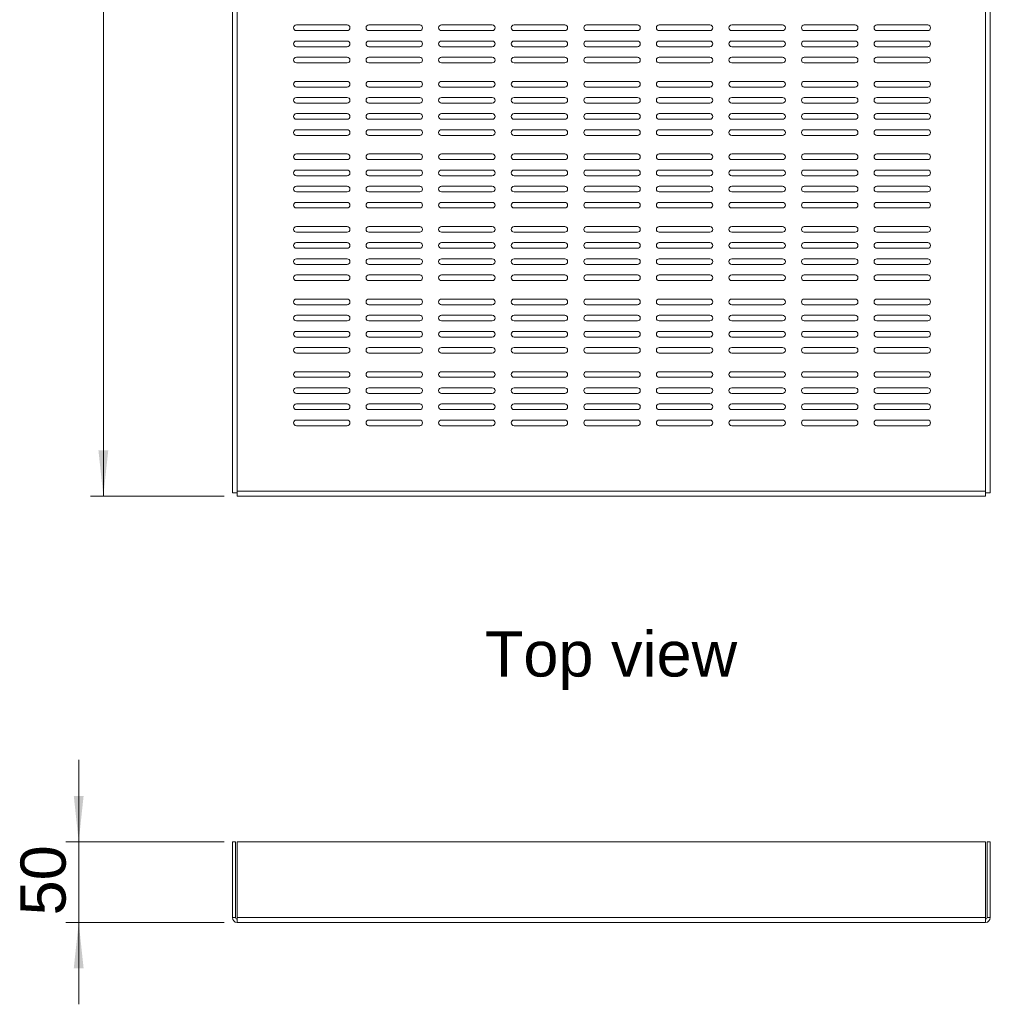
# Model space of a CAD drawing. Header units: millimetres. Extents: x 142 to 2162, y 365 to 1590.
# Tile 1 of 3: x 142 to 744, y 365 to 975. Entities that reach past the tile are written whole.
import ezdxf

# ---------------------------------------------------------------- set-up
doc = ezdxf.new("R2010")
doc.units = ezdxf.units.MM
doc.header["$LTSCALE"] = 8
doc.layers.add('FORMAT', color=7, linetype='Continuous')
doc.styles.add('SLDTEXTSTYLE0', font='arial.ttf')
doc.styles.add('SLDTEXTSTYLE1', font='arial.ttf')

msp = doc.modelspace()

# ---------------------------------------------------------------- linework, layer by layer
at = {"color": 7, "linetype": 'Continuous', "lineweight": 0}
for p, q in [((274.33, 1427.7), (274.33, 681.7)), ((277.33, 1426.7), (277.33, 682.7)), ((741.33, 1426.7), (741.33, 682.7)), ((744.33, 1427.7), (744.33, 681.7)), ((345.5, 971.87), (314, 971.87)), ((390.5, 971.87), (359, 971.87)), ((435.5, 971.87), (404, 971.87)), ((480.5, 971.87), (449, 971.87)), ((525.5, 971.87), (494, 971.87)), ((570.5, 971.87), (539, 971.87)), ((615.5, 971.87), (584, 971.87)), ((660.5, 971.87), (629, 971.87)), ((705.5, 971.87), (674, 971.87)), ((314, 968.37), (345.5, 968.37)), ((359, 968.37), (390.5, 968.37)), ((404, 968.37), (435.5, 968.37)), ((449, 968.37), (480.5, 968.37)), ((494, 968.37), (525.5, 968.37)), ((539, 968.37), (570.5, 968.37)), ((584, 968.37), (615.5, 968.37)), ((629, 968.37), (660.5, 968.37)), ((674, 968.37), (705.5, 968.37)), ((345.5, 961.87), (314, 961.87)), ((390.5, 961.87), (359, 961.87)), ((435.5, 961.87), (404, 961.87)), ((480.5, 961.87), (449, 961.87)), ((525.5, 961.87), (494, 961.87)), ((570.5, 961.87), (539, 961.87)), ((615.5, 961.87), (584, 961.87)), ((660.5, 961.87), (629, 961.87)), ((705.5, 961.87), (674, 961.87)), ((314, 958.37), (345.5, 958.37)), ((359, 958.37), (390.5, 958.37)), ((404, 958.37), (435.5, 958.37)), ((449, 958.37), (480.5, 958.37)), ((494, 958.37), (525.5, 958.37)), ((539, 958.37), (570.5, 958.37)), ((584, 958.37), (615.5, 958.37)), ((629, 958.37), (660.5, 958.37)), ((674, 958.37), (705.5, 958.37)), ((345.5, 951.87), (314, 951.87)), ((314, 948.37), (345.5, 948.37)), ((390.5, 951.87), (359, 951.87)), ((359, 948.37), (390.5, 948.37)), ((435.5, 951.87), (404, 951.87)), ((404, 948.37), (435.5, 948.37)), ((480.5, 951.87), (449, 951.87)), ((449, 948.37), (480.5, 948.37)), ((525.5, 951.87), (494, 951.87)), ((494, 948.37), (525.5, 948.37)), ((570.5, 951.87), (539, 951.87)), ((539, 948.37), (570.5, 948.37)), ((615.5, 951.87), (584, 951.87)), ((584, 948.37), (615.5, 948.37)), ((660.5, 951.87), (629, 951.87)), ((629, 948.37), (660.5, 948.37)), ((705.5, 951.87), (674, 951.87)), ((674, 948.37), (705.5, 948.37)), ((345.5, 936.87), (314, 936.87)), ((390.5, 936.87), (359, 936.87)), ((435.5, 936.87), (404, 936.87)), ((480.5, 936.87), (449, 936.87)), ((525.5, 936.87), (494, 936.87)), ((570.5, 936.87), (539, 936.87)), ((615.5, 936.87), (584, 936.87)), ((660.5, 936.87), (629, 936.87)), ((705.5, 936.87), (674, 936.87)), ((314, 933.37), (345.5, 933.37)), ((359, 933.37), (390.5, 933.37)), ((404, 933.37), (435.5, 933.37)), ((449, 933.37), (480.5, 933.37)), ((494, 933.37), (525.5, 933.37)), ((539, 933.37), (570.5, 933.37)), ((584, 933.37), (615.5, 933.37)), ((629, 933.37), (660.5, 933.37)), ((674, 933.37), (705.5, 933.37)), ((345.5, 926.87), (314, 926.87)), ((314, 923.37), (345.5, 923.37)), ((390.5, 926.87), (359, 926.87)), ((359, 923.37), (390.5, 923.37)), ((435.5, 926.87), (404, 926.87)), ((404, 923.37), (435.5, 923.37)), ((480.5, 926.87), (449, 926.87)), ((449, 923.37), (480.5, 923.37)), ((525.5, 926.87), (494, 926.87)), ((494, 923.37), (525.5, 923.37)), ((570.5, 926.87), (539, 926.87)), ((539, 923.37), (570.5, 923.37)), ((615.5, 926.87), (584, 926.87)), ((584, 923.37), (615.5, 923.37)), ((660.5, 926.87), (629, 926.87)), ((629, 923.37), (660.5, 923.37)), ((705.5, 926.87), (674, 926.87)), ((674, 923.37), (705.5, 923.37)), ((345.5, 916.87), (314, 916.87)), ((390.5, 916.87), (359, 916.87)), ((435.5, 916.87), (404, 916.87)), ((480.5, 916.87), (449, 916.87)), ((525.5, 916.87), (494, 916.87)), ((570.5, 916.87), (539, 916.87)), ((615.5, 916.87), (584, 916.87)), ((660.5, 916.87), (629, 916.87)), ((705.5, 916.87), (674, 916.87)), ((314, 913.37), (345.5, 913.37)), ((359, 913.37), (390.5, 913.37)), ((404, 913.37), (435.5, 913.37)), ((449, 913.37), (480.5, 913.37)), ((494, 913.37), (525.5, 913.37)), ((539, 913.37), (570.5, 913.37)), ((584, 913.37), (615.5, 913.37)), ((629, 913.37), (660.5, 913.37)), ((674, 913.37), (705.5, 913.37)), ((345.5, 906.87), (314, 906.87)), ((390.5, 906.87), (359, 906.87)), ((435.5, 906.87), (404, 906.87)), ((480.5, 906.87), (449, 906.87)), ((525.5, 906.87), (494, 906.87)), ((570.5, 906.87), (539, 906.87)), ((615.5, 906.87), (584, 906.87)), ((660.5, 906.87), (629, 906.87)), ((705.5, 906.87), (674, 906.87)), ((314, 903.37), (345.5, 903.37)), ((359, 903.37), (390.5, 903.37)), ((404, 903.37), (435.5, 903.37)), ((449, 903.37), (480.5, 903.37)), ((494, 903.37), (525.5, 903.37)), ((539, 903.37), (570.5, 903.37)), ((584, 903.37), (615.5, 903.37)), ((629, 903.37), (660.5, 903.37)), ((674, 903.37), (705.5, 903.37)), ((345.5, 891.87), (314, 891.87)), ((390.5, 891.87), (359, 891.87)), ((435.5, 891.87), (404, 891.87)), ((480.5, 891.87), (449, 891.87)), ((525.5, 891.87), (494, 891.87)), ((570.5, 891.87), (539, 891.87)), ((615.5, 891.87), (584, 891.87)), ((660.5, 891.87), (629, 891.87)), ((705.5, 891.87), (674, 891.87)), ((314, 888.37), (345.5, 888.37)), ((359, 888.37), (390.5, 888.37)), ((404, 888.37), (435.5, 888.37)), ((449, 888.37), (480.5, 888.37)), ((494, 888.37), (525.5, 888.37)), ((539, 888.37), (570.5, 888.37)), ((584, 888.37), (615.5, 888.37)), ((629, 888.37), (660.5, 888.37)), ((674, 888.37), (705.5, 888.37)), ((345.5, 881.87), (314, 881.87)), ((390.5, 881.87), (359, 881.87)), ((435.5, 881.87), (404, 881.87)), ((480.5, 881.87), (449, 881.87)), ((525.5, 881.87), (494, 881.87)), ((570.5, 881.87), (539, 881.87)), ((615.5, 881.87), (584, 881.87)), ((660.5, 881.87), (629, 881.87)), ((705.5, 881.87), (674, 881.87)), ((314, 878.37), (345.5, 878.37)), ((359, 878.37), (390.5, 878.37)), ((404, 878.37), (435.5, 878.37)), ((449, 878.37), (480.5, 878.37)), ((494, 878.37), (525.5, 878.37)), ((539, 878.37), (570.5, 878.37)), ((584, 878.37), (615.5, 878.37)), ((629, 878.37), (660.5, 878.37)), ((674, 878.37), (705.5, 878.37)), ((345.5, 871.87), (314, 871.87)), ((314, 868.37), (345.5, 868.37)), ((390.5, 871.87), (359, 871.87)), ((359, 868.37), (390.5, 868.37)), ((435.5, 871.87), (404, 871.87)), ((404, 868.37), (435.5, 868.37)), ((480.5, 871.87), (449, 871.87)), ((449, 868.37), (480.5, 868.37)), ((525.5, 871.87), (494, 871.87)), ((494, 868.37), (525.5, 868.37)), ((570.5, 871.87), (539, 871.87)), ((539, 868.37), (570.5, 868.37)), ((615.5, 871.87), (584, 871.87)), ((584, 868.37), (615.5, 868.37)), ((660.5, 871.87), (629, 871.87)), ((629, 868.37), (660.5, 868.37)), ((705.5, 871.87), (674, 871.87)), ((674, 868.37), (705.5, 868.37)), ((345.5, 861.87), (314, 861.87)), ((390.5, 861.87), (359, 861.87)), ((435.5, 861.87), (404, 861.87)), ((480.5, 861.87), (449, 861.87)), ((525.5, 861.87), (494, 861.87)), ((570.5, 861.87), (539, 861.87)), ((615.5, 861.87), (584, 861.87)), ((660.5, 861.87), (629, 861.87)), ((705.5, 861.87), (674, 861.87)), ((314, 858.37), (345.5, 858.37)), ((359, 858.37), (390.5, 858.37)), ((404, 858.37), (435.5, 858.37)), ((449, 858.37), (480.5, 858.37)), ((494, 858.37), (525.5, 858.37)), ((539, 858.37), (570.5, 858.37)), ((584, 858.37), (615.5, 858.37)), ((629, 858.37), (660.5, 858.37)), ((674, 858.37), (705.5, 858.37)), ((345.5, 846.87), (314, 846.87)), ((314, 843.37), (345.5, 843.37)), ((390.5, 846.87), (359, 846.87)), ((359, 843.37), (390.5, 843.37)), ((435.5, 846.87), (404, 846.87)), ((404, 843.37), (435.5, 843.37)), ((480.5, 846.87), (449, 846.87)), ((449, 843.37), (480.5, 843.37)), ((525.5, 846.87), (494, 846.87)), ((494, 843.37), (525.5, 843.37)), ((570.5, 846.87), (539, 846.87)), ((539, 843.37), (570.5, 843.37)), ((615.5, 846.87), (584, 846.87)), ((584, 843.37), (615.5, 843.37)), ((660.5, 846.87), (629, 846.87)), ((629, 843.37), (660.5, 843.37)), ((705.5, 846.87), (674, 846.87)), ((674, 843.37), (705.5, 843.37)), ((345.5, 836.87), (314, 836.87)), ((390.5, 836.87), (359, 836.87)), ((435.5, 836.87), (404, 836.87)), ((480.5, 836.87), (449, 836.87)), ((525.5, 836.87), (494, 836.87)), ((570.5, 836.87), (539, 836.87)), ((615.5, 836.87), (584, 836.87)), ((660.5, 836.87), (629, 836.87)), ((705.5, 836.87), (674, 836.87)), ((314, 833.37), (345.5, 833.37)), ((359, 833.37), (390.5, 833.37)), ((404, 833.37), (435.5, 833.37)), ((449, 833.37), (480.5, 833.37)), ((494, 833.37), (525.5, 833.37)), ((539, 833.37), (570.5, 833.37)), ((584, 833.37), (615.5, 833.37)), ((629, 833.37), (660.5, 833.37)), ((674, 833.37), (705.5, 833.37)), ((345.5, 826.87), (314, 826.87)), ((390.5, 826.87), (359, 826.87)), ((435.5, 826.87), (404, 826.87)), ((480.5, 826.87), (449, 826.87)), ((525.5, 826.87), (494, 826.87)), ((570.5, 826.87), (539, 826.87)), ((615.5, 826.87), (584, 826.87)), ((660.5, 826.87), (629, 826.87)), ((705.5, 826.87), (674, 826.87)), ((314, 823.37), (345.5, 823.37)), ((359, 823.37), (390.5, 823.37)), ((404, 823.37), (435.5, 823.37)), ((449, 823.37), (480.5, 823.37)), ((494, 823.37), (525.5, 823.37)), ((539, 823.37), (570.5, 823.37)), ((584, 823.37), (615.5, 823.37)), ((629, 823.37), (660.5, 823.37)), ((674, 823.37), (705.5, 823.37)), ((345.5, 816.87), (314, 816.87)), ((314, 813.37), (345.5, 813.37)), ((390.5, 816.87), (359, 816.87)), ((359, 813.37), (390.5, 813.37)), ((435.5, 816.87), (404, 816.87)), ((404, 813.37), (435.5, 813.37)), ((480.5, 816.87), (449, 816.87)), ((449, 813.37), (480.5, 813.37)), ((525.5, 816.87), (494, 816.87)), ((494, 813.37), (525.5, 813.37)), ((570.5, 816.87), (539, 816.87)), ((539, 813.37), (570.5, 813.37)), ((615.5, 816.87), (584, 816.87)), ((584, 813.37), (615.5, 813.37)), ((660.5, 816.87), (629, 816.87)), ((629, 813.37), (660.5, 813.37)), ((705.5, 816.87), (674, 816.87)), ((674, 813.37), (705.5, 813.37)), ((345.5, 801.87), (314, 801.87)), ((390.5, 801.87), (359, 801.87)), ((435.5, 801.87), (404, 801.87)), ((480.5, 801.87), (449, 801.87)), ((525.5, 801.87), (494, 801.87)), ((570.5, 801.87), (539, 801.87)), ((615.5, 801.87), (584, 801.87)), ((660.5, 801.87), (629, 801.87)), ((705.5, 801.87), (674, 801.87)), ((314, 798.37), (345.5, 798.37)), ((359, 798.37), (390.5, 798.37)), ((404, 798.37), (435.5, 798.37)), ((449, 798.37), (480.5, 798.37)), ((494, 798.37), (525.5, 798.37)), ((539, 798.37), (570.5, 798.37)), ((584, 798.37), (615.5, 798.37)), ((629, 798.37), (660.5, 798.37)), ((674, 798.37), (705.5, 798.37)), ((345.5, 791.87), (314, 791.87)), ((314, 788.37), (345.5, 788.37)), ((390.5, 791.87), (359, 791.87)), ((359, 788.37), (390.5, 788.37)), ((435.5, 791.87), (404, 791.87)), ((404, 788.37), (435.5, 788.37)), ((480.5, 791.87), (449, 791.87)), ((449, 788.37), (480.5, 788.37)), ((525.5, 791.87), (494, 791.87)), ((494, 788.37), (525.5, 788.37)), ((570.5, 791.87), (539, 791.87)), ((539, 788.37), (570.5, 788.37)), ((615.5, 791.87), (584, 791.87)), ((584, 788.37), (615.5, 788.37)), ((660.5, 791.87), (629, 791.87)), ((629, 788.37), (660.5, 788.37)), ((705.5, 791.87), (674, 791.87)), ((674, 788.37), (705.5, 788.37)), ((345.5, 781.87), (314, 781.87)), ((390.5, 781.87), (359, 781.87)), ((435.5, 781.87), (404, 781.87)), ((480.5, 781.87), (449, 781.87)), ((525.5, 781.87), (494, 781.87)), ((570.5, 781.87), (539, 781.87)), ((615.5, 781.87), (584, 781.87)), ((660.5, 781.87), (629, 781.87)), ((705.5, 781.87), (674, 781.87)), ((314, 778.37), (345.5, 778.37)), ((359, 778.37), (390.5, 778.37)), ((404, 778.37), (435.5, 778.37)), ((449, 778.37), (480.5, 778.37)), ((494, 778.37), (525.5, 778.37)), ((539, 778.37), (570.5, 778.37)), ((584, 778.37), (615.5, 778.37)), ((629, 778.37), (660.5, 778.37)), ((674, 778.37), (705.5, 778.37)), ((345.5, 771.87), (314, 771.87)), ((390.5, 771.87), (359, 771.87)), ((435.5, 771.87), (404, 771.87)), ((480.5, 771.87), (449, 771.87)), ((525.5, 771.87), (494, 771.87)), ((570.5, 771.87), (539, 771.87)), ((615.5, 771.87), (584, 771.87)), ((660.5, 771.87), (629, 771.87)), ((705.5, 771.87), (674, 771.87)), ((314, 768.37), (345.5, 768.37)), ((359, 768.37), (390.5, 768.37)), ((404, 768.37), (435.5, 768.37)), ((449, 768.37), (480.5, 768.37)), ((494, 768.37), (525.5, 768.37)), ((539, 768.37), (570.5, 768.37)), ((584, 768.37), (615.5, 768.37)), ((629, 768.37), (660.5, 768.37)), ((674, 768.37), (705.5, 768.37)), ((345.5, 756.87), (314, 756.87)), ((314, 753.37), (345.5, 753.37)), ((390.5, 756.87), (359, 756.87)), ((359, 753.37), (390.5, 753.37)), ((435.5, 756.87), (404, 756.87)), ((404, 753.37), (435.5, 753.37)), ((480.5, 756.87), (449, 756.87)), ((449, 753.37), (480.5, 753.37)), ((525.5, 756.87), (494, 756.87)), ((494, 753.37), (525.5, 753.37)), ((570.5, 756.87), (539, 756.87)), ((539, 753.37), (570.5, 753.37)), ((615.5, 756.87), (584, 756.87)), ((584, 753.37), (615.5, 753.37)), ((660.5, 756.87), (629, 756.87)), ((629, 753.37), (660.5, 753.37)), ((705.5, 756.87), (674, 756.87)), ((674, 753.37), (705.5, 753.37)), ((345.5, 746.87), (314, 746.87)), ((390.5, 746.87), (359, 746.87)), ((435.5, 746.87), (404, 746.87)), ((480.5, 746.87), (449, 746.87)), ((525.5, 746.87), (494, 746.87)), ((570.5, 746.87), (539, 746.87)), ((615.5, 746.87), (584, 746.87)), ((660.5, 746.87), (629, 746.87)), ((705.5, 746.87), (674, 746.87)), ((314, 743.37), (345.5, 743.37)), ((359, 743.37), (390.5, 743.37)), ((404, 743.37), (435.5, 743.37)), ((449, 743.37), (480.5, 743.37)), ((494, 743.37), (525.5, 743.37)), ((539, 743.37), (570.5, 743.37)), ((584, 743.37), (615.5, 743.37)), ((629, 743.37), (660.5, 743.37)), ((674, 743.37), (705.5, 743.37)), ((345.5, 736.87), (314, 736.87)), ((314, 733.37), (345.5, 733.37)), ((390.5, 736.87), (359, 736.87)), ((359, 733.37), (390.5, 733.37)), ((435.5, 736.87), (404, 736.87)), ((404, 733.37), (435.5, 733.37)), ((480.5, 736.87), (449, 736.87)), ((449, 733.37), (480.5, 733.37)), ((525.5, 736.87), (494, 736.87)), ((494, 733.37), (525.5, 733.37)), ((570.5, 736.87), (539, 736.87)), ((539, 733.37), (570.5, 733.37)), ((615.5, 736.87), (584, 736.87)), ((584, 733.37), (615.5, 733.37)), ((660.5, 736.87), (629, 736.87)), ((629, 733.37), (660.5, 733.37)), ((705.5, 736.87), (674, 736.87)), ((674, 733.37), (705.5, 733.37)), ((345.5, 726.87), (314, 726.87)), ((390.5, 726.87), (359, 726.87)), ((435.5, 726.87), (404, 726.87)), ((480.5, 726.87), (449, 726.87)), ((525.5, 726.87), (494, 726.87)), ((570.5, 726.87), (539, 726.87)), ((615.5, 726.87), (584, 726.87)), ((660.5, 726.87), (629, 726.87)), ((705.5, 726.87), (674, 726.87)), ((314, 723.37), (345.5, 723.37)), ((359, 723.37), (390.5, 723.37)), ((404, 723.37), (435.5, 723.37)), ((449, 723.37), (480.5, 723.37)), ((494, 723.37), (525.5, 723.37)), ((539, 723.37), (570.5, 723.37)), ((584, 723.37), (615.5, 723.37)), ((629, 723.37), (660.5, 723.37)), ((674, 723.37), (705.5, 723.37)), ((277.33, 681.7), (274.33, 681.7)), ((277.33, 682.7), (277.33, 681.7)), ((277.33, 682.7), (741.33, 682.7)), ((277.33, 679.7), (277.33, 681.7)), ((277.33, 679.7), (741.33, 679.7)), ((741.33, 681.7), (741.33, 682.7)), ((744.33, 681.7), (741.33, 681.7)), ((741.33, 681.7), (741.33, 679.7)), ((274.33, 465.41), (276.33, 465.41)), ((274.33, 465.41), (274.33, 418.41)), ((276.33, 465.41), (276.33, 418.41)), ((277.33, 465.41), (741.33, 465.41)), ((277.33, 418.41), (277.33, 465.41)), ((741.33, 465.41), (741.33, 418.41)), ((742.33, 418.41), (742.33, 465.41)), ((742.33, 465.41), (744.33, 465.41)), ((744.33, 418.41), (744.33, 465.41)), ((274.33, 418.41), (276.33, 418.41)), ((277.33, 418.41), (741.33, 418.41)), ((277.33, 415.59), (277.33, 418.41)), ((277.33, 415.41), (277.33, 415.59)), ((741.33, 415.41), (277.33, 415.41)), ((741.33, 418.41), (741.33, 415.59)), ((741.33, 415.41), (741.33, 415.59)), ((742.33, 418.41), (744.33, 418.41))]:
    msp.add_line(p, q, dxfattribs=at)
for centre, radius, start, end in [((314, 970.12), 1.75, 90, 270), ((345.5, 970.12), 1.75, 270, 90), ((359, 970.12), 1.75, 90, 270), ((390.5, 970.12), 1.75, 270, 90), ((404, 970.12), 1.75, 90, 270), ((435.5, 970.12), 1.75, 270, 90), ((449, 970.12), 1.75, 90, 270), ((480.5, 970.12), 1.75, 270, 90), ((494, 970.12), 1.75, 90, 270), ((525.5, 970.12), 1.75, 270, 90), ((539, 970.12), 1.75, 90, 270), ((570.5, 970.12), 1.75, 270, 90), ((584, 970.12), 1.75, 90, 270), ((615.5, 970.12), 1.75, 270, 90), ((629, 970.12), 1.75, 90, 270), ((660.5, 970.12), 1.75, 270, 90), ((674, 970.12), 1.75, 90, 270), ((705.5, 970.12), 1.75, 270, 90), ((314, 960.12), 1.75, 90, 270), ((345.5, 960.12), 1.75, 270, 90), ((359, 960.12), 1.75, 90, 270), ((390.5, 960.12), 1.75, 270, 90), ((404, 960.12), 1.75, 90, 270), ((435.5, 960.12), 1.75, 270, 90), ((449, 960.12), 1.75, 90, 270), ((480.5, 960.12), 1.75, 270, 90), ((494, 960.12), 1.75, 90, 270), ((525.5, 960.12), 1.75, 270, 90), ((539, 960.12), 1.75, 90, 270), ((570.5, 960.12), 1.75, 270, 90), ((584, 960.12), 1.75, 90, 270), ((615.5, 960.12), 1.75, 270, 90), ((629, 960.12), 1.75, 90, 270), ((660.5, 960.12), 1.75, 270, 90), ((674, 960.12), 1.75, 90, 270), ((705.5, 960.12), 1.75, 270, 90), ((314, 950.12), 1.75, 90, 270), ((345.5, 950.12), 1.75, 270, 90), ((359, 950.12), 1.75, 90, 270), ((390.5, 950.12), 1.75, 270, 90), ((404, 950.12), 1.75, 90, 270), ((435.5, 950.12), 1.75, 270, 90), ((449, 950.12), 1.75, 90, 270), ((480.5, 950.12), 1.75, 270, 90), ((494, 950.12), 1.75, 90, 270), ((525.5, 950.12), 1.75, 270, 90), ((539, 950.12), 1.75, 90, 270), ((570.5, 950.12), 1.75, 270, 90), ((584, 950.12), 1.75, 90, 270), ((615.5, 950.12), 1.75, 270, 90), ((629, 950.12), 1.75, 90, 270), ((660.5, 950.12), 1.75, 270, 90), ((674, 950.12), 1.75, 90, 270), ((705.5, 950.12), 1.75, 270, 90), ((314, 935.12), 1.75, 90, 270), ((345.5, 935.12), 1.75, 270, 90), ((359, 935.12), 1.75, 90, 270), ((390.5, 935.12), 1.75, 270, 90), ((404, 935.12), 1.75, 90, 270), ((435.5, 935.12), 1.75, 270, 90), ((449, 935.12), 1.75, 90, 270), ((480.5, 935.12), 1.75, 270, 90), ((494, 935.12), 1.75, 90, 270), ((525.5, 935.12), 1.75, 270, 90), ((539, 935.12), 1.75, 90, 270), ((570.5, 935.12), 1.75, 270, 90), ((584, 935.12), 1.75, 90, 270), ((615.5, 935.12), 1.75, 270, 90), ((629, 935.12), 1.75, 90, 270), ((660.5, 935.12), 1.75, 270, 90), ((674, 935.12), 1.75, 90, 270), ((705.5, 935.12), 1.75, 270, 90), ((314, 925.12), 1.75, 90, 270), ((345.5, 925.12), 1.75, 270, 90), ((359, 925.12), 1.75, 90, 270), ((390.5, 925.12), 1.75, 270, 90), ((404, 925.12), 1.75, 90, 270), ((435.5, 925.12), 1.75, 270, 90), ((449, 925.12), 1.75, 90, 270), ((480.5, 925.12), 1.75, 270, 90), ((494, 925.12), 1.75, 90, 270), ((525.5, 925.12), 1.75, 270, 90), ((539, 925.12), 1.75, 90, 270), ((570.5, 925.12), 1.75, 270, 90), ((584, 925.12), 1.75, 90, 270), ((615.5, 925.12), 1.75, 270, 90), ((629, 925.12), 1.75, 90, 270), ((660.5, 925.12), 1.75, 270, 90), ((674, 925.12), 1.75, 90, 270), ((705.5, 925.12), 1.75, 270, 90), ((314, 915.12), 1.75, 90, 270), ((345.5, 915.12), 1.75, 270, 90), ((359, 915.12), 1.75, 90, 270), ((390.5, 915.12), 1.75, 270, 90), ((404, 915.12), 1.75, 90, 270), ((435.5, 915.12), 1.75, 270, 90), ((449, 915.12), 1.75, 90, 270), ((480.5, 915.12), 1.75, 270, 90), ((494, 915.12), 1.75, 90, 270), ((525.5, 915.12), 1.75, 270, 90), ((539, 915.12), 1.75, 90, 270), ((570.5, 915.12), 1.75, 270, 90), ((584, 915.12), 1.75, 90, 270), ((615.5, 915.12), 1.75, 270, 90), ((629, 915.12), 1.75, 90, 270), ((660.5, 915.12), 1.75, 270, 90), ((674, 915.12), 1.75, 90, 270), ((705.5, 915.12), 1.75, 270, 90), ((314, 905.12), 1.75, 90, 270), ((345.5, 905.12), 1.75, 270, 90), ((359, 905.12), 1.75, 90, 270), ((390.5, 905.12), 1.75, 270, 90), ((404, 905.12), 1.75, 90, 270), ((435.5, 905.12), 1.75, 270, 90), ((449, 905.12), 1.75, 90, 270), ((480.5, 905.12), 1.75, 270, 90), ((494, 905.12), 1.75, 90, 270), ((525.5, 905.12), 1.75, 270, 90), ((539, 905.12), 1.75, 90, 270), ((570.5, 905.12), 1.75, 270, 90), ((584, 905.12), 1.75, 90, 270), ((615.5, 905.12), 1.75, 270, 90), ((629, 905.12), 1.75, 90, 270), ((660.5, 905.12), 1.75, 270, 90), ((674, 905.12), 1.75, 90, 270), ((705.5, 905.12), 1.75, 270, 90), ((314, 890.12), 1.75, 90, 270), ((345.5, 890.12), 1.75, 270, 90), ((359, 890.12), 1.75, 90, 270), ((390.5, 890.12), 1.75, 270, 90), ((404, 890.12), 1.75, 90, 270), ((435.5, 890.12), 1.75, 270, 90), ((449, 890.12), 1.75, 90, 270), ((480.5, 890.12), 1.75, 270, 90), ((494, 890.12), 1.75, 90, 270), ((525.5, 890.12), 1.75, 270, 90), ((539, 890.12), 1.75, 90, 270), ((570.5, 890.12), 1.75, 270, 90), ((584, 890.12), 1.75, 90, 270), ((615.5, 890.12), 1.75, 270, 90), ((629, 890.12), 1.75, 90, 270), ((660.5, 890.12), 1.75, 270, 90), ((674, 890.12), 1.75, 90, 270), ((705.5, 890.12), 1.75, 270, 90), ((314, 880.12), 1.75, 90, 270), ((345.5, 880.12), 1.75, 270, 90), ((359, 880.12), 1.75, 90, 270), ((390.5, 880.12), 1.75, 270, 90), ((404, 880.12), 1.75, 90, 270), ((435.5, 880.12), 1.75, 270, 90), ((449, 880.12), 1.75, 90, 270), ((480.5, 880.12), 1.75, 270, 90), ((494, 880.12), 1.75, 90, 270), ((525.5, 880.12), 1.75, 270, 90), ((539, 880.12), 1.75, 90, 270), ((570.5, 880.12), 1.75, 270, 90), ((584, 880.12), 1.75, 90, 270), ((615.5, 880.12), 1.75, 270, 90), ((629, 880.12), 1.75, 90, 270), ((660.5, 880.12), 1.75, 270, 90), ((674, 880.12), 1.75, 90, 270), ((705.5, 880.12), 1.75, 270, 90), ((314, 870.12), 1.75, 90, 270), ((345.5, 870.12), 1.75, 270, 90), ((359, 870.12), 1.75, 90, 270), ((390.5, 870.12), 1.75, 270, 90), ((404, 870.12), 1.75, 90, 270), ((435.5, 870.12), 1.75, 270, 90), ((449, 870.12), 1.75, 90, 270), ((480.5, 870.12), 1.75, 270, 90), ((494, 870.12), 1.75, 90, 270), ((525.5, 870.12), 1.75, 270, 90), ((539, 870.12), 1.75, 90, 270), ((570.5, 870.12), 1.75, 270, 90), ((584, 870.12), 1.75, 90, 270), ((615.5, 870.12), 1.75, 270, 90), ((629, 870.12), 1.75, 90, 270), ((660.5, 870.12), 1.75, 270, 90), ((674, 870.12), 1.75, 90, 270), ((705.5, 870.12), 1.75, 270, 90), ((314, 860.12), 1.75, 90, 270), ((345.5, 860.12), 1.75, 270, 90), ((359, 860.12), 1.75, 90, 270), ((390.5, 860.12), 1.75, 270, 90), ((404, 860.12), 1.75, 90, 270), ((435.5, 860.12), 1.75, 270, 90), ((449, 860.12), 1.75, 90, 270), ((480.5, 860.12), 1.75, 270, 90), ((494, 860.12), 1.75, 90, 270), ((525.5, 860.12), 1.75, 270, 90), ((539, 860.12), 1.75, 90, 270), ((570.5, 860.12), 1.75, 270, 90), ((584, 860.12), 1.75, 90, 270), ((615.5, 860.12), 1.75, 270, 90), ((629, 860.12), 1.75, 90, 270), ((660.5, 860.12), 1.75, 270, 90), ((674, 860.12), 1.75, 90, 270), ((705.5, 860.12), 1.75, 270, 90), ((314, 845.12), 1.75, 90, 270), ((345.5, 845.12), 1.75, 270, 90), ((359, 845.12), 1.75, 90, 270), ((390.5, 845.12), 1.75, 270, 90), ((404, 845.12), 1.75, 90, 270), ((435.5, 845.12), 1.75, 270, 90), ((449, 845.12), 1.75, 90, 270), ((480.5, 845.12), 1.75, 270, 90), ((494, 845.12), 1.75, 90, 270), ((525.5, 845.12), 1.75, 270, 90), ((539, 845.12), 1.75, 90, 270), ((570.5, 845.12), 1.75, 270, 90), ((584, 845.12), 1.75, 90, 270), ((615.5, 845.12), 1.75, 270, 90), ((629, 845.12), 1.75, 90, 270), ((660.5, 845.12), 1.75, 270, 90), ((674, 845.12), 1.75, 90, 270), ((705.5, 845.12), 1.75, 270, 90), ((314, 835.12), 1.75, 90, 270), ((345.5, 835.12), 1.75, 270, 90), ((359, 835.12), 1.75, 90, 270), ((390.5, 835.12), 1.75, 270, 90), ((404, 835.12), 1.75, 90, 270), ((435.5, 835.12), 1.75, 270, 90), ((449, 835.12), 1.75, 90, 270), ((480.5, 835.12), 1.75, 270, 90), ((494, 835.12), 1.75, 90, 270), ((525.5, 835.12), 1.75, 270, 90), ((539, 835.12), 1.75, 90, 270), ((570.5, 835.12), 1.75, 270, 90), ((584, 835.12), 1.75, 90, 270), ((615.5, 835.12), 1.75, 270, 90), ((629, 835.12), 1.75, 90, 270), ((660.5, 835.12), 1.75, 270, 90), ((674, 835.12), 1.75, 90, 270), ((705.5, 835.12), 1.75, 270, 90), ((314, 825.12), 1.75, 90, 270), ((345.5, 825.12), 1.75, 270, 90), ((359, 825.12), 1.75, 90, 270), ((390.5, 825.12), 1.75, 270, 90), ((404, 825.12), 1.75, 90, 270), ((435.5, 825.12), 1.75, 270, 90), ((449, 825.12), 1.75, 90, 270), ((480.5, 825.12), 1.75, 270, 90), ((494, 825.12), 1.75, 90, 270), ((525.5, 825.12), 1.75, 270, 90), ((539, 825.12), 1.75, 90, 270), ((570.5, 825.12), 1.75, 270, 90), ((584, 825.12), 1.75, 90, 270), ((615.5, 825.12), 1.75, 270, 90), ((629, 825.12), 1.75, 90, 270), ((660.5, 825.12), 1.75, 270, 90), ((674, 825.12), 1.75, 90, 270), ((705.5, 825.12), 1.75, 270, 90), ((314, 815.12), 1.75, 90, 270), ((345.5, 815.12), 1.75, 270, 90), ((359, 815.12), 1.75, 90, 270), ((390.5, 815.12), 1.75, 270, 90), ((404, 815.12), 1.75, 90, 270), ((435.5, 815.12), 1.75, 270, 90), ((449, 815.12), 1.75, 90, 270), ((480.5, 815.12), 1.75, 270, 90), ((494, 815.12), 1.75, 90, 270), ((525.5, 815.12), 1.75, 270, 90), ((539, 815.12), 1.75, 90, 270), ((570.5, 815.12), 1.75, 270, 90), ((584, 815.12), 1.75, 90, 270), ((615.5, 815.12), 1.75, 270, 90), ((629, 815.12), 1.75, 90, 270), ((660.5, 815.12), 1.75, 270, 90), ((674, 815.12), 1.75, 90, 270), ((705.5, 815.12), 1.75, 270, 90), ((314, 800.12), 1.75, 90, 270), ((345.5, 800.12), 1.75, 270, 90), ((359, 800.12), 1.75, 90, 270), ((390.5, 800.12), 1.75, 270, 90), ((404, 800.12), 1.75, 90, 270), ((435.5, 800.12), 1.75, 270, 90), ((449, 800.12), 1.75, 90, 270), ((480.5, 800.12), 1.75, 270, 90), ((494, 800.12), 1.75, 90, 270), ((525.5, 800.12), 1.75, 270, 90), ((539, 800.12), 1.75, 90, 270), ((570.5, 800.12), 1.75, 270, 90), ((584, 800.12), 1.75, 90, 270), ((615.5, 800.12), 1.75, 270, 90), ((629, 800.12), 1.75, 90, 270), ((660.5, 800.12), 1.75, 270, 90), ((674, 800.12), 1.75, 90, 270), ((705.5, 800.12), 1.75, 270, 90), ((314, 790.12), 1.75, 90, 270), ((345.5, 790.12), 1.75, 270, 90), ((359, 790.12), 1.75, 90, 270), ((390.5, 790.12), 1.75, 270, 90), ((404, 790.12), 1.75, 90, 270), ((435.5, 790.12), 1.75, 270, 90), ((449, 790.12), 1.75, 90, 270), ((480.5, 790.12), 1.75, 270, 90), ((494, 790.12), 1.75, 90, 270), ((525.5, 790.12), 1.75, 270, 90), ((539, 790.12), 1.75, 90, 270), ((570.5, 790.12), 1.75, 270, 90), ((584, 790.12), 1.75, 90, 270), ((615.5, 790.12), 1.75, 270, 90), ((629, 790.12), 1.75, 90, 270), ((660.5, 790.12), 1.75, 270, 90), ((674, 790.12), 1.75, 90, 270), ((705.5, 790.12), 1.75, 270, 90), ((314, 780.12), 1.75, 90, 270), ((345.5, 780.12), 1.75, 270, 90), ((359, 780.12), 1.75, 90, 270), ((390.5, 780.12), 1.75, 270, 90), ((404, 780.12), 1.75, 90, 270), ((435.5, 780.12), 1.75, 270, 90), ((449, 780.12), 1.75, 90, 270), ((480.5, 780.12), 1.75, 270, 90), ((494, 780.12), 1.75, 90, 270), ((525.5, 780.12), 1.75, 270, 90), ((539, 780.12), 1.75, 90, 270), ((570.5, 780.12), 1.75, 270, 90), ((584, 780.12), 1.75, 90, 270), ((615.5, 780.12), 1.75, 270, 90), ((629, 780.12), 1.75, 90, 270), ((660.5, 780.12), 1.75, 270, 90), ((674, 780.12), 1.75, 90, 270), ((705.5, 780.12), 1.75, 270, 90), ((314, 770.12), 1.75, 90, 270), ((345.5, 770.12), 1.75, 270, 90), ((359, 770.12), 1.75, 90, 270), ((390.5, 770.12), 1.75, 270, 90), ((404, 770.12), 1.75, 90, 270), ((435.5, 770.12), 1.75, 270, 90), ((449, 770.12), 1.75, 90, 270), ((480.5, 770.12), 1.75, 270, 90), ((494, 770.12), 1.75, 90, 270), ((525.5, 770.12), 1.75, 270, 90), ((539, 770.12), 1.75, 90, 270), ((570.5, 770.12), 1.75, 270, 90), ((584, 770.12), 1.75, 90, 270), ((615.5, 770.12), 1.75, 270, 90), ((629, 770.12), 1.75, 90, 270), ((660.5, 770.12), 1.75, 270, 90), ((674, 770.12), 1.75, 90, 270), ((705.5, 770.12), 1.75, 270, 90), ((314, 755.12), 1.75, 90, 270), ((345.5, 755.12), 1.75, 270, 90), ((359, 755.12), 1.75, 90, 270), ((390.5, 755.12), 1.75, 270, 90), ((404, 755.12), 1.75, 90, 270), ((435.5, 755.12), 1.75, 270, 90), ((449, 755.12), 1.75, 90, 270), ((480.5, 755.12), 1.75, 270, 90), ((494, 755.12), 1.75, 90, 270), ((525.5, 755.12), 1.75, 270, 90), ((539, 755.12), 1.75, 90, 270), ((570.5, 755.12), 1.75, 270, 90), ((584, 755.12), 1.75, 90, 270), ((615.5, 755.12), 1.75, 270, 90), ((629, 755.12), 1.75, 90, 270), ((660.5, 755.12), 1.75, 270, 90), ((674, 755.12), 1.75, 90, 270), ((705.5, 755.12), 1.75, 270, 90), ((314, 745.12), 1.75, 90, 270), ((345.5, 745.12), 1.75, 270, 90), ((359, 745.12), 1.75, 90, 270), ((390.5, 745.12), 1.75, 270, 90), ((404, 745.12), 1.75, 90, 270), ((435.5, 745.12), 1.75, 270, 90), ((449, 745.12), 1.75, 90, 270), ((480.5, 745.12), 1.75, 270, 90), ((494, 745.12), 1.75, 90, 270), ((525.5, 745.12), 1.75, 270, 90), ((539, 745.12), 1.75, 90, 270), ((570.5, 745.12), 1.75, 270, 90), ((584, 745.12), 1.75, 90, 270), ((615.5, 745.12), 1.75, 270, 90), ((629, 745.12), 1.75, 90, 270), ((660.5, 745.12), 1.75, 270, 90), ((674, 745.12), 1.75, 90, 270), ((705.5, 745.12), 1.75, 270, 90), ((314, 735.12), 1.75, 90, 270), ((345.5, 735.12), 1.75, 270, 90), ((359, 735.12), 1.75, 90, 270), ((390.5, 735.12), 1.75, 270, 90), ((404, 735.12), 1.75, 90, 270), ((435.5, 735.12), 1.75, 270, 90), ((449, 735.12), 1.75, 90, 270), ((480.5, 735.12), 1.75, 270, 90), ((494, 735.12), 1.75, 90, 270), ((525.5, 735.12), 1.75, 270, 90), ((539, 735.12), 1.75, 90, 270), ((570.5, 735.12), 1.75, 270, 90), ((584, 735.12), 1.75, 90, 270), ((615.5, 735.12), 1.75, 270, 90), ((629, 735.12), 1.75, 90, 270), ((660.5, 735.12), 1.75, 270, 90), ((674, 735.12), 1.75, 90, 270), ((705.5, 735.12), 1.75, 270, 90), ((314, 725.12), 1.75, 90, 270), ((345.5, 725.12), 1.75, 270, 90), ((359, 725.12), 1.75, 90, 270), ((390.5, 725.12), 1.75, 270, 90), ((404, 725.12), 1.75, 90, 270), ((435.5, 725.12), 1.75, 270, 90), ((449, 725.12), 1.75, 90, 270), ((480.5, 725.12), 1.75, 270, 90), ((494, 725.12), 1.75, 90, 270), ((525.5, 725.12), 1.75, 270, 90), ((539, 725.12), 1.75, 90, 270), ((570.5, 725.12), 1.75, 270, 90), ((584, 725.12), 1.75, 90, 270), ((615.5, 725.12), 1.75, 270, 90), ((629, 725.12), 1.75, 90, 270), ((660.5, 725.12), 1.75, 270, 90), ((674, 725.12), 1.75, 90, 270), ((705.5, 725.12), 1.75, 270, 90), ((277.33, 418.41), 3, 180, 270), ((277.33, 418.41), 1, 180, 270), ((741.33, 418.41), 1, 270, 0), ((741.33, 418.41), 3, 270, 0)]:
    msp.add_arc(centre, radius, start, end, dxfattribs=at)
at = {"layer": 'FORMAT', "color": 7, "linetype": 'Continuous', "lineweight": 0}
for p, q in [((194.33, 1429.7), (194.33, 679.7)), ((269.33, 679.7), (186.33, 679.7)), ((179.05, 465.41), (179.05, 516.21)), ((269.33, 465.41), (171.05, 465.41)), ((179.05, 465.41), (179.05, 415.41)), ((269.33, 415.41), (171.05, 415.41)), ((179.05, 415.41), (179.05, 364.61))]:
    msp.add_line(p, q, dxfattribs=at)
for points in [[(194.33, 679.7), (197.38, 708.15), (191.28, 708.15)], [(179.05, 465.41), (182.09, 493.86), (176, 493.86)], [(179.05, 415.41), (176, 386.97), (182.09, 386.97)]]:
    msp.add_solid(points, dxfattribs=at)

# ---------------------------------------------------------------- texts
at = {"layer": 'FORMAT', "color": 7, "linetype": 'Continuous', "lineweight": 0, "style": 'SLDTEXTSTYLE1'}
msp.add_text('Top view', height=28, dxfattribs=at).set_placement((430.87, 567.85))
at = {"layer": 'FORMAT', "color": 7, "linetype": 'Continuous', "lineweight": 0, "insert": (142.95, 419.73), "char_height": 28, "attachment_point": 1, "rotation": 90, "style": 'SLDTEXTSTYLE0'}
msp.add_mtext('50', dxfattribs=at)

doc.saveas('drawing.dxf')
